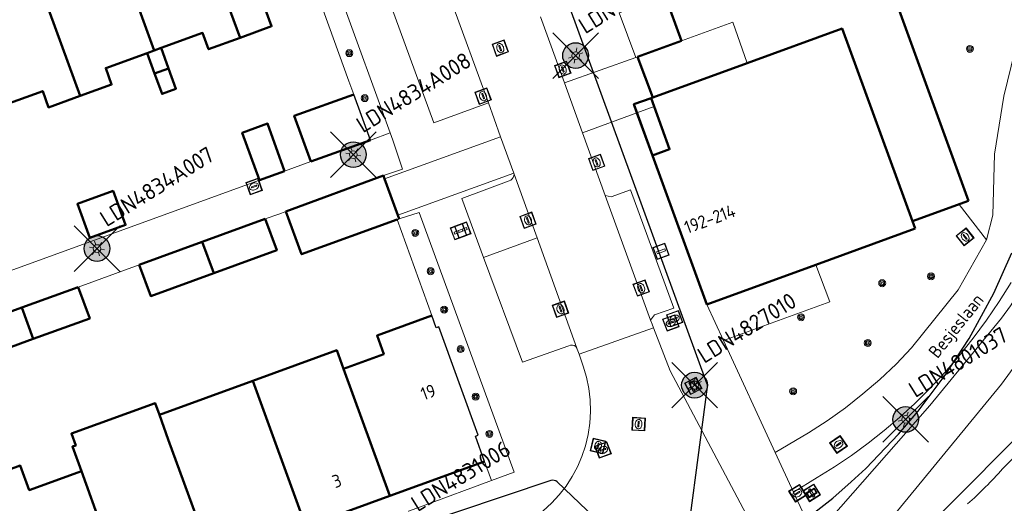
# Model space of a CAD drawing. Header units: metres. Extents: x 94279 to 96109, y 461866 to 463040.
# Tile 93 of 175: x 95163 to 95239, y 462429 to 462466. Entities that reach past the tile are written whole.
import ezdxf
from ezdxf.enums import TextEntityAlignment as Align

# ---------------------------------------------------------------- set-up
doc = ezdxf.new("R2010")
doc.units = ezdxf.units.M
doc.layers.get('0').update_dxf_attribs({"linetype": 'CONTINUOUS'})
for name, color, linetype, lineweight in [('B-WE-KL-ET_LS_OV_KABEL_EIGENNET_323-G', 10, 'CONTINUOUS', 30), ('B_BEBOUWINGSGRENS_-1', 132, 'CONTINUOUS', 50), ('B_BEBOUWINGSGRENS_0', 132, 'CONTINUOUS', 50), ('B_OVERBOUWLIJN_LIJN_1', 132, 'CONTINUOUS', 50), ('B_TUSSENMUUR_0', 132, 'CONTINUOUS', 50), ('G_GRENS_ALGEMEEN_0', 251, 'CONTINUOUS', 13), ('Q_BOOM_0', 251, 'CONTINUOUS', 13), ('Q_DAMWAND_0', 251, 'CONTINUOUS', 13), ('Q_INSPECTIE_OF_RIOOLPUT_0', 251, 'CONTINUOUS', 13), ('Q_KOLK_0', 251, 'CONTINUOUS', 13), ('Q_LICHTMAST_0', 251, 'CONTINUOUS', 13), ('Q_OPLAADPAAL_0', 251, 'CONTINUOUS', 13), ('Q_STRAATNAAMBORD_0', 251, 'CONTINUOUS', 13), ('Q_VERKEERSBORDPAAL_0', 251, 'CONTINUOUS', 13), ('Q_WATERLEIDINGPUT_0', 251, 'CONTINUOUS', 13), ('T_CULTUURGRENS_0', 251, 'CONTINUOUS', 13), ('T_HEK_0', 251, 'CONTINUOUS', 13), ('T_MUUR_30CM_0', 251, 'CONTINUOUS', 13), ('T_WALBESCHERMING_0', 251, 'CONTINUOUS', 13), ('V_WEGGRENS_0', 251, 'CONTINUOUS', 13), ('Z_GBKN_HUISNUMMER_0', 251, 'CONTINUOUS', 13), ('Z_STRAATNAAM_0', 251, 'CONTINUOUS', 13)]:
    doc.layers.add(name, color=color, linetype=linetype, lineweight=lineweight)
for name, color, linetype in [('Haag_0', 251, 'CONTINUOUS'), ('N-WE-ARMATUUR-PRUNUS_C_OPZET_4M-G', 200, 'CONTINUOUS'), ('N-WE-ARMATUUR-PRUNUS_E_OPSCHUIF_8M-G', 40, 'CONTINUOUS'), ('N-WE-LICHTMAST_VERVANGEN-G', 7, 'CONTINUOUS')]:
    doc.layers.add(name, color=color, linetype=linetype)
doc.styles.add('NLCS-ISO-M500-T25', font='NLCS-ISO.ttf', dxfattribs={"height": 1.25})
doc.styles.get("Standard").update_dxf_attribs({"font": 'isocp.shx'})

# ---------------------------------------------------------------- blocks, each defined once
blk = doc.blocks.new('Q_LICHTMAST')
for points in [[(-0.26, 0.15), (-0.52, 0.3)], [(0, 0.3), (0, 0.6)], [(0.26, 0.15), (0.52, 0.3)], [(-0.26, -0.15), (-0.52, -0.3)], [(0, -0.3), (0, -0.6)], [(0.26, -0.15), (0.52, -0.3)]]:
    blk.add_lwpolyline(points)
blk.add_circle((0, 0), 0.3)
blk = doc.blocks.new('Q_VERKEERSBORDPAAL')
for points in [[(-0.5, 0.5), (0.5, 0.5), (0.5, -0.5), (-0.5, -0.5)], [(-0.08, 0.333), (0.071, 0.333), (0.071, -0.329), (-0.08, -0.329)]]:
    blk.add_lwpolyline(points, close=True)
blk.add_lwpolyline([(-0.442, 0.464), (0.438, 0.464, -0.414214), (0.459, 0.442), (0.459, -0.437, -0.414214), (0.438, -0.459), (-0.442, -0.459, -0.414214), (-0.463, -0.437), (-0.463, 0.442), (-0.463, 0.444), (-0.463, 0.446), (-0.463, 0.448), (-0.462, 0.45), (-0.461, 0.451), (-0.46, 0.453), (-0.459, 0.455), (-0.458, 0.456), (-0.457, 0.457), (-0.456, 0.459), (-0.454, 0.46), (-0.453, 0.461), (-0.451, 0.462), (-0.449, 0.462), (-0.447, 0.463), (-0.446, 0.463), (-0.444, 0.464), (-0.442, 0.464)], format="xyb")
blk = doc.blocks.new('Q_KOLK')
blk.add_lwpolyline([(-0.5, 0.5), (0.5, 0.5), (0.5, -0.5), (-0.5, -0.5)], close=True)
for points in [[(-0.442, 0.464), (0.438, 0.464, -0.414214), (0.459, 0.442), (0.459, -0.437, -0.414214), (0.438, -0.459), (-0.442, -0.459, -0.414214), (-0.463, -0.437), (-0.463, 0.442, -0.414214), (-0.442, 0.464)], [(-0.345, 0.105, 0.380426), (-0.276, -0.18)], [(-0.008, 0.266, 0.240218), (-0.345, 0.105)], [(-0.194, 0.045, 0.853344), (-0.194, -0.032)], [(0.331, 0.111, 0.240191), (-0.008, 0.266)], [(0.185, -0.032, 0.849746), (0.185, 0.045)], [(0.267, -0.176, 0.380426), (0.331, 0.111)], [(-0.276, -0.18, 0.148452), (0.012, -0.257)], [(0.012, -0.257, 0.131742), (0.267, -0.176)]]:
    blk.add_lwpolyline(points, format="xyb")
for points in [[(-0.194, 0.045), (0.185, 0.045)], [(0.185, -0.032), (-0.194, -0.032)]]:
    blk.add_lwpolyline(points)
blk = doc.blocks.new('Q_INSPECTIE_OF_RIOOLPUT')
blk.add_lwpolyline([(-0.5, 0.5), (0.5, 0.5), (0.5, -0.5), (-0.5, -0.5)], close=True)
for points in [[(-0.442, 0.464), (0.438, 0.464, -0.414214), (0.459, 0.442), (0.459, -0.437, -0.414214), (0.438, -0.459), (-0.442, -0.459, -0.414214), (-0.463, -0.437), (-0.463, 0.442), (-0.463, 0.444), (-0.463, 0.446), (-0.463, 0.448), (-0.462, 0.45), (-0.461, 0.451), (-0.46, 0.453), (-0.459, 0.455), (-0.458, 0.456), (-0.457, 0.457), (-0.456, 0.459), (-0.454, 0.46), (-0.453, 0.461), (-0.451, 0.462), (-0.449, 0.462), (-0.447, 0.463), (-0.446, 0.463), (-0.444, 0.464), (-0.442, 0.464)], [(-0.345, 0.105, 0.380426), (-0.276, -0.18)], [(-0.008, 0.266, 0.240218), (-0.345, 0.105)], [(-0.194, 0.045, 0.853344), (-0.194, -0.032)], [(0.331, 0.111, 0.240191), (-0.008, 0.266)], [(0.185, -0.032, 0.849746), (0.185, 0.045)], [(0.267, -0.176, 0.380426), (0.331, 0.111)], [(-0.276, -0.18, 0.148452), (0.012, -0.257)], [(0.012, -0.257, 0.131742), (0.267, -0.176)]]:
    blk.add_lwpolyline(points, format="xyb")
for points in [[(-0.194, 0.045), (0.185, 0.045)], [(0.185, -0.032), (-0.194, -0.032)]]:
    blk.add_lwpolyline(points)
blk = doc.blocks.new('Q_WATERLEIDINGPUT')
blk.add_lwpolyline([(-0.5, 0.5), (0.5, 0.5), (0.5, -0.5), (-0.5, -0.5)], close=True)
for points in [[(-0.442, 0.464), (0.438, 0.464, -0.414214), (0.459, 0.442), (0.459, -0.437, -0.414214), (0.438, -0.459), (-0.442, -0.459, -0.414214), (-0.463, -0.437), (-0.463, 0.442), (-0.463, 0.444), (-0.463, 0.446), (-0.463, 0.448), (-0.462, 0.45), (-0.461, 0.451), (-0.46, 0.453), (-0.459, 0.455), (-0.458, 0.456), (-0.457, 0.457), (-0.456, 0.459), (-0.454, 0.46), (-0.453, 0.461), (-0.451, 0.462), (-0.449, 0.462), (-0.447, 0.463), (-0.446, 0.463), (-0.444, 0.464), (-0.442, 0.464)], [(-0.345, 0.105, 0.380426), (-0.276, -0.18)], [(-0.008, 0.266, 0.240218), (-0.345, 0.105)], [(-0.194, 0.045, 0.853344), (-0.194, -0.032)], [(0.331, 0.111, 0.240191), (-0.008, 0.266)], [(0.185, -0.032, 0.849746), (0.185, 0.045)], [(0.267, -0.176, 0.380426), (0.331, 0.111)], [(-0.276, -0.18, 0.148452), (0.012, -0.257)], [(0.012, -0.257, 0.131742), (0.267, -0.176)]]:
    blk.add_lwpolyline(points, format="xyb")
for points in [[(-0.194, 0.045), (0.185, 0.045)], [(0.185, -0.032), (-0.194, -0.032)]]:
    blk.add_lwpolyline(points)
blk = doc.blocks.new('Q_BOOM')
for radius in [0.27, 0.18, 0.09]:
    blk.add_circle((0, 0), radius)
blk = doc.blocks.new('Q_STRAATNAAMBORD')
for points in [[(-0.5, 0.5), (0.5, 0.5), (0.5, -0.5), (-0.5, -0.5)], [(-0.369, 0.22), (0.358, 0.22), (0.358, -0.214), (-0.369, -0.214)]]:
    blk.add_lwpolyline(points, close=True)
for points in [[(-0.442, 0.464), (0.438, 0.464, -0.414214), (0.459, 0.442), (0.459, -0.437, -0.414214), (0.438, -0.459), (-0.442, -0.459, -0.414214), (-0.463, -0.437), (-0.463, 0.442), (-0.463, 0.444), (-0.463, 0.446), (-0.463, 0.448), (-0.462, 0.45), (-0.461, 0.451), (-0.46, 0.453), (-0.459, 0.455), (-0.458, 0.456), (-0.457, 0.457), (-0.456, 0.459), (-0.454, 0.46), (-0.453, 0.461), (-0.451, 0.462), (-0.449, 0.462), (-0.447, 0.463), (-0.446, 0.463), (-0.444, 0.464), (-0.442, 0.464)], [(-0.287, 0.16), (0.281, 0.16, -0.414214), (0.303, 0.139), (0.303, -0.134, -0.414214), (0.281, -0.156), (-0.287, -0.156, -0.414214), (-0.308, -0.134), (-0.308, 0.139), (-0.308, 0.14), (-0.308, 0.142), (-0.307, 0.144), (-0.307, 0.146), (-0.306, 0.148), (-0.305, 0.149), (-0.304, 0.151), (-0.303, 0.152), (-0.302, 0.154), (-0.3, 0.155), (-0.299, 0.156), (-0.297, 0.157), (-0.296, 0.158), (-0.294, 0.159), (-0.292, 0.159), (-0.29, 0.16), (-0.288, 0.16), (-0.287, 0.16)]]:
    blk.add_lwpolyline(points, format="xyb")
blk = doc.blocks.new('Q_OPLAADPAAL')
for points in [[(-0.5, 0.5), (0.5, 0.5), (0.5, -0.5), (-0.5, -0.5)], [(-0.08, 0.333), (0.071, 0.333), (0.071, -0.329), (-0.08, -0.329)]]:
    blk.add_lwpolyline(points, close=True)
blk.add_lwpolyline([(-0.442, 0.464), (0.438, 0.464, -0.414214), (0.459, 0.442), (0.459, -0.437, -0.414214), (0.438, -0.459), (-0.442, -0.459, -0.414214), (-0.463, -0.437), (-0.463, 0.442), (-0.463, 0.444), (-0.463, 0.446), (-0.463, 0.448), (-0.462, 0.45), (-0.461, 0.451), (-0.46, 0.453), (-0.459, 0.455), (-0.458, 0.456), (-0.457, 0.457), (-0.456, 0.459), (-0.454, 0.46), (-0.453, 0.461), (-0.451, 0.462), (-0.449, 0.462), (-0.447, 0.463), (-0.446, 0.463), (-0.444, 0.464), (-0.442, 0.464)], format="xyb")
blk = doc.blocks.new('LM')
at = {"linetype": 'ByBlock'}
h = blk.add_hatch(color=256, dxfattribs=at)
h.dxf.hatch_style = 1
edge = h.paths.add_edge_path()
edge.add_arc((0, 0), 1, 0, 360)
blk.add_circle((0, 0), 1, dxfattribs=at)
blk = doc.blocks.new('ACMAP_ANN_TEMPLATE_LM')
at = {"color": 0, "style": 'NLCS-ISO-M500-T25'}
blk.add_attdef('LM-NUMMER', (1.5, 1), '', height=1.25, dxfattribs=at)

msp = doc.modelspace()

# ---------------------------------------------------------------- linework, layer by layer
at = {"layer": 'B-WE-KL-ET_LS_OV_KABEL_EIGENNET_323-G', "linetype": 'Continuous'}
for points in [[(95086.376, 462613.074), (95131.133, 462630.285), (95132.804, 462631.595, -0.140047), (95133.077, 462631.625), (95146.528, 462629.369, -0.278438), (95146.936, 462629.052), (95156.938, 462603.065), (95165.858, 462578.57), (95177.044, 462547.17), (95186.404, 462521.031), (95198.193, 462487.704), (95216.356, 462437.918, -0.120859), (95216.382, 462437.681), (95214.339, 462422.206, 0.095766), (95214.35, 462422.016), (95216.524, 462413.523, -0.330933), (95216.298, 462412.971), (95204.161, 462405.644, 0.409352), (95203.987, 462404.965), (95207.536, 462398.859, -0.252821), (95207.565, 462397.909), (95206.945, 462396.67)], [(95206.945, 462396.67), (95208.403, 462396.936, 0.272051), (95208.787, 462397.267), (95209.096, 462398.175, 0.218716), (95209.053, 462398.591), (95205.457, 462404.681, -0.413764), (95205.633, 462405.365), (95216.292, 462411.681, 0.366105), (95216.503, 462412.291), (95212.398, 462422.94, 0.110989), (95212.276, 462423.122), (95204.741, 462430.294, 0.277979), (95204.238, 462430.405), (95182.536, 462423.121), (95135.055, 462405.626)]]:
    msp.add_lwpolyline(points, format="xyb", dxfattribs=at)
msp.add_lwpolyline([(95223.442, 462426.948), (95226.114, 462429.035), (95227.548, 462430.312), (95228.695, 462431.328), (95231.214, 462433.994), (95232.75, 462435.779), (95234.848, 462438.583), (95236.703, 462441.426), (95238.627, 462444.943), (95240.016, 462448.057)], dxfattribs=at)
at = {"layer": 'B_BEBOUWINGSGRENS_-1'}
for p, q in [((95236.665, 462452.095), (95226.455, 462480.126)), ((95213.125, 462467.993), (95214.393, 462464.505)), ((95214.393, 462464.505), (95210.974, 462463.26)), ((95210.974, 462463.26), (95212.164, 462460.121)), ((95212.028, 462460.072), (95210.692, 462459.588)), ((95212.164, 462460.121), (95212.028, 462460.072)), ((95210.692, 462459.588), (95210.931, 462458.93)), ((95210.931, 462458.93), (95212.138, 462455.614)), ((95212.138, 462455.614), (95216.341, 462444.062)), ((95232.298, 462450.514), (95236.665, 462452.095)), ((95224.802, 462447.145), (95232.503, 462449.951)), ((95232.503, 462449.951), (95232.298, 462450.514)), ((95216.341, 462444.062), (95224.802, 462447.145))]:
    msp.add_line(p, q, dxfattribs=at)
at = {"layer": 'B_BEBOUWINGSGRENS_0'}
for p, q in [((95172.935, 462463.566), (95173.471, 462463.761)), ((95172.935, 462463.566), (95173.512, 462461.983)), ((95173.471, 462463.761), (95174.007, 462463.956)), ((95174.583, 462462.372), (95174.007, 462463.956)), ((95219.486, 462462.783), (95212.164, 462460.121)), ((95212.028, 462460.072), (95212.263, 462459.418)), ((95185.624, 462455.141), (95190.253, 462456.807)), ((95212.138, 462455.614), (95212.126, 462455.61)), ((95212.126, 462455.61), (95216.341, 462444.062)), ((95181.65, 462453.697), (95183.587, 462454.401)), ((95191.259, 462454.057), (95183.688, 462451.283)), ((95191.347, 462453.814), (95191.259, 462454.057)), ((95192.374, 462450.98), (95191.347, 462453.814)), ((95182.088, 462450.694), (95177.205, 462448.919)), ((95192.472, 462450.708), (95192.374, 462450.98)), ((95177.205, 462448.919), (95172.322, 462447.143)), ((95167.585, 462445.413), (95163.204, 462443.817)), ((95163.204, 462443.817), (95158.824, 462442.221)), ((95181.136, 462438.141), (95173.875, 462435.494)), ((95191.751, 462429.209), (95199.106, 462431.889)), ((95185.252, 462426.842), (95191.751, 462429.209))]:
    msp.add_line(p, q, dxfattribs=at)
for points in [[(95180.135, 462464.75), (95182.578, 462465.639), (95182.116, 462466.907), (95186.053, 462468.346)], [(95174.007, 462463.956), (95177.23, 462465.129), (95177.692, 462463.86), (95180.135, 462464.75)], [(95232.298, 462450.514), (95226.849, 462465.458), (95219.486, 462462.783)], [(95167.731, 462460.235), (95170.174, 462461.124), (95169.712, 462462.393), (95172.935, 462463.566)], [(95173.512, 462461.983), (95174.088, 462460.399), (95175.159, 462460.789), (95174.583, 462462.372)], [(95161.603, 462459.441), (95164.826, 462460.614), (95165.288, 462459.346), (95167.731, 462460.235)], [(95188.958, 462460.342), (95184.345, 462458.698), (95185.624, 462455.141)], [(95212.164, 462460.121), (95212.027, 462460.074), (95212.028, 462460.072)], [(95212.263, 462459.418), (95213.455, 462456.107), (95212.138, 462455.614)], [(95183.587, 462454.401), (95182.274, 462458.097), (95180.311, 462457.38), (95181.65, 462453.697)], [(95168.478, 462449.221), (95171.252, 462450.23), (95170.292, 462452.867), (95167.519, 462451.857), (95168.478, 462449.221)], [(95178.094, 462446.486), (95182.981, 462448.263), (95182.088, 462450.694)], [(95183.688, 462451.283), (95184.905, 462447.959), (95192.316, 462450.651)], [(95172.322, 462447.143), (95173.207, 462444.709), (95178.094, 462446.486)], [(95164.091, 462441.384), (95168.477, 462442.982), (95167.585, 462445.413)], [(95195.021, 462443.203), (95190.765, 462441.651), (95191.29, 462440.211), (95188.16, 462439.069)], [(95158.824, 462442.221), (95159.711, 462439.788), (95164.091, 462441.384)], [(95188.16, 462439.069), (95187.635, 462440.51), (95181.136, 462438.141)], [(95173.875, 462435.494), (95173.539, 462436.417), (95167.049, 462434.051), (95167.386, 462433.128), (95167.134, 462433.036), (95167.824, 462431.14)], [(95167.824, 462431.14), (95163.776, 462429.664), (95163.085, 462431.56), (95160.334, 462430.557)]]:
    msp.add_lwpolyline(points, dxfattribs=at)
at = {"layer": 'B_OVERBOUWLIJN_LIJN_1'}
msp.add_lwpolyline([(95212.126, 462455.61), (95210.692, 462459.588), (95212.027, 462460.074)], dxfattribs=at)
at = {"layer": 'B_TUSSENMUUR_0'}
for p, q in [((95180.135, 462464.75), (95176.002, 462476.105)), ((95173.471, 462463.761), (95169.8, 462473.848)), ((95167.731, 462460.235), (95163.598, 462471.59)), ((95173.512, 462461.983), (95174.583, 462462.372)), ((95178.094, 462446.486), (95177.205, 462448.919)), ((95164.091, 462441.384), (95163.204, 462443.817)), ((95191.751, 462429.209), (95188.16, 462439.069)), ((95185.252, 462426.842), (95181.136, 462438.141)), ((95171.245, 462421.731), (95167.824, 462431.14))]:
    msp.add_line(p, q, dxfattribs=at)
msp.add_lwpolyline([(95177.991, 462424.197), (95174.566, 462433.598), (95173.875, 462435.494)], dxfattribs=at)
at = {"layer": 'G_GRENS_ALGEMEEN_0'}
for p, q in [((95213.13, 462467.995), (95214.393, 462464.505)), ((95236.665, 462452.095), (95235.917, 462451.824)), ((95235.917, 462451.824), (95232.298, 462450.514)), ((95224.802, 462447.145), (95224.802, 462447.145))]:
    msp.add_line(p, q, dxfattribs=at)
msp.add_lwpolyline([(95224.802, 462447.145), (95225.905, 462444.261), (95217.636, 462441.255)], dxfattribs=at)
at = {"layer": 'Haag_0'}
for p, q in [((95190.253, 462456.807), (95188.958, 462460.342)), ((95192.316, 462450.651), (95192.472, 462450.708))]:
    msp.add_line(p, q, dxfattribs=at)
msp.add_lwpolyline([(95199.106, 462431.889), (95198.391, 462433.85), (95198.615, 462433.928), (95195.552, 462442.315), (95195.364, 462442.246), (95195.021, 462443.203)], dxfattribs=at)
at = {"layer": 'N-WE-LICHTMAST_VERVANGEN-G', "flags": 128}
for points in [[(95204.403, 462461.598), (95207.939, 462465.134)], [(95207.939, 462461.598), (95204.403, 462465.134)], [(95187.159, 462453.915), (95190.695, 462457.451)], [(95190.695, 462453.915), (95187.159, 462457.451)], [(95167.271, 462446.631), (95170.807, 462450.167)], [(95170.807, 462446.631), (95167.271, 462450.167)], [(95213.63, 462436.035), (95217.166, 462439.571)], [(95217.166, 462436.035), (95213.63, 462439.571)], [(95230.012, 462433.379), (95233.548, 462436.915)], [(95233.548, 462433.379), (95230.012, 462436.915)]]:
    msp.add_lwpolyline(points, dxfattribs=at)
at = {"layer": 'Q_DAMWAND_0'}
msp.add_lwpolyline([(95235.8, 462429.137), (95232.951, 462426.271), (95229.729, 462423.843), (95229.043, 462424.146), (95228.905, 462424.316), (95228.806, 462424.51), (95228.749, 462424.721), (95228.737, 462424.939), (95228.77, 462425.155)], dxfattribs=at)
at = {"layer": 'T_CULTUURGRENS_0'}
for p, q in [((95191.788, 462457.373), (95183.221, 462480.852)), ((95190.253, 462456.807), (95191.788, 462457.373)), ((95235.917, 462451.824), (95238.059, 462449.08)), ((95194.038, 462451.207), (95192.472, 462450.708)), ((95201.411, 462431.056), (95194.038, 462451.207)), ((95199.106, 462431.889), (95199.646, 462430.404)), ((95199.646, 462430.404), (95201.411, 462431.056))]:
    msp.add_line(p, q, dxfattribs=at)
msp.add_lwpolyline([(95246.236, 462469.93), (95243.164, 462456.358), (95243.233, 462455.171), (95243.228, 462453.983), (95243.148, 462452.797), (95242.994, 462451.618), (95242.766, 462450.452), (95242.465, 462449.302), (95242.092, 462448.173), (95241.65, 462447.07), (95241.139, 462445.997), (95240.561, 462444.958), (95239.919, 462443.957), (95239.216, 462442.999), (95233.649, 462436.236), (95225.078, 462426.44)], dxfattribs=at)
at = {"layer": 'T_HEK_0'}
msp.add_line((95188.584, 462461.376), (95188.958, 462460.342), dxfattribs=at)
msp.add_lwpolyline([(95236.584, 462428.585), (95236.761, 462428.747), (95236.937, 462428.91), (95237.112, 462429.075), (95237.286, 462429.24), (95237.459, 462429.406), (95237.631, 462429.573), (95237.717, 462429.657), (95237.802, 462429.741), (95237.887, 462429.826), (95237.972, 462429.911), (95238.141, 462430.081), (95238.31, 462430.252), (95238.393, 462430.338), (95238.477, 462430.424), (95238.56, 462430.511), (95238.643, 462430.598), (95238.808, 462430.772), (95238.972, 462430.947), (95239.135, 462431.123), (95239.297, 462431.3), (95252.049, 462443.901)], dxfattribs=at)
at = {"layer": 'T_MUUR_30CM_0'}
for p, q in [((95186.053, 462468.346), (95188.584, 462461.376)), ((95210.832, 462463.208), (95210.974, 462463.26)), ((95192.316, 462450.651), (95195.021, 462443.203)), ((95168.642, 462445.8), (95171.253, 462446.753))]:
    msp.add_line(p, q, dxfattribs=at)
msp.add_lwpolyline([(95213.125, 462467.993), (95209.556, 462466.675), (95210.832, 462463.208)], dxfattribs=at)
at = {"layer": 'T_WALBESCHERMING_0'}
for points in [[(95281.447, 462456.533), (95280.091, 462456.999), (95278.713, 462457.396), (95277.318, 462457.726), (95276.63, 462457.844), (95275.936, 462457.918), (95275.239, 462457.949), (95274.541, 462457.934), (95273.846, 462457.876), (95272.803, 462457.721), (95271.772, 462457.501), (95270.757, 462457.215), (95269.762, 462456.866), (95268.791, 462456.454), (95267.848, 462455.981), (95266.937, 462455.45), (95266.062, 462454.862), (95265.226, 462454.219), (95264.432, 462453.525), (95257.309, 462449.646), (95248.699, 462442.116), (95235.8, 462429.137)], [(95228.77, 462425.155), (95239.209, 462437.877), (95240.824, 462440.079)]]:
    msp.add_lwpolyline(points, dxfattribs=at)
at = {"layer": 'V_WEGGRENS_0'}
for p, q in [((95199.423, 462459.704), (95195.351, 462470.794)), ((95203.451, 462466.383), (95205.312, 462461.252)), ((95210.832, 462463.208), (95205.312, 462461.252)), ((95206.714, 462457.384), (95205.312, 462461.252)), ((95210.931, 462458.93), (95212.263, 462459.418)), ((95206.714, 462457.384), (95210.931, 462458.93)), ((95191.347, 462453.814), (95200.345, 462457.073)), ((95191.788, 462457.373), (95191.98, 462456.804)), ((95200.345, 462457.073), (95201.373, 462454.239)), ((95208.476, 462452.526), (95206.714, 462457.384)), ((95183.587, 462454.401), (95185.624, 462455.141)), ((95132.441, 462435.813), (95181.65, 462453.697)), ((95201.373, 462454.239), (95192.374, 462450.98)), ((95201.399, 462454.168), (95201.373, 462454.239)), ((95201.399, 462454.168), (95203.178, 462449.242)), ((95211.991, 462442.833), (95208.476, 462452.526)), ((95203.178, 462449.242), (95199.03, 462447.707)), ((95206.268, 462440.683), (95203.178, 462449.242)), ((95172.322, 462447.143), (95171.253, 462446.753)), ((95168.642, 462445.8), (95167.585, 462445.413)), ((95216.341, 462444.062), (95217.636, 462441.255)), ((95212.203, 462442.258), (95206.437, 462440.201)), ((95212.103, 462442.525), (95211.991, 462442.833)), ((95212.103, 462442.525), (95212.203, 462442.258)), ((95212.203, 462442.258), (95213.498, 462438.92)), ((95217.636, 462441.255), (95221.65, 462432.585)), ((95223.08, 462429.493), (95221.65, 462432.585)), ((95223.08, 462429.493), (95224.575, 462426.26))]:
    msp.add_line(p, q, dxfattribs=at)
for points in [[(95238.059, 462449.08), (95238.539, 462450.977), (95238.66, 462455.722), (95239.395, 462460.214), (95242.289, 462472.1)], [(95191.117, 462469.264), (95195.177, 462458.163), (95199.423, 462459.704)], [(95214.393, 462464.505), (95218.356, 462465.957), (95219.486, 462462.783)], [(95200.345, 462457.073), (95199.84, 462458.466), (95199.423, 462459.704)], [(95191.98, 462456.804), (95192.737, 462454.555), (95191.259, 462454.057)], [(95199.03, 462447.707), (95197.335, 462452.286), (95201.015, 462453.66), (95201.14, 462453.714), (95201.248, 462453.798), (95201.33, 462453.907), (95201.382, 462454.033), (95201.399, 462454.168)], [(95208.476, 462452.526), (95208.924, 462452.409), (95210.428, 462452.95), (95213.799, 462443.783), (95212.302, 462443.262), (95211.991, 462442.833)], [(95183.688, 462451.283), (95183.146, 462451.078), (95182.088, 462450.694)], [(95221.65, 462432.585), (95224.236, 462434.1), (95225.691, 462435.042), (95227.101, 462436.049), (95228.463, 462437.12), (95229.775, 462438.252), (95231.034, 462439.443), (95232.237, 462440.69), (95235.852, 462445.203), (95238.059, 462449.08)], [(95206.268, 462440.683), (95206.183, 462440.798), (95206.064, 462440.879), (95205.926, 462440.916), (95205.783, 462440.905), (95205.652, 462440.848), (95202.038, 462439.578), (95199.03, 462447.707)], [(95239.952, 462445.761), (95239.031, 462444.284), (95238.053, 462442.843), (95237.019, 462441.442), (95235.932, 462440.082), (95234.792, 462438.766), (95233.601, 462437.495), (95232.477, 462436.377), (95231.311, 462435.302), (95230.105, 462434.273), (95228.86, 462433.291), (95227.579, 462432.356), (95226.263, 462431.471), (95224.915, 462430.637), (95223.08, 462429.493)], [(95206.437, 462440.201), (95206.303, 462440.586), (95206.268, 462440.683)], [(95206.437, 462440.201), (95206.756, 462439.285), (95207.014, 462438.426), (95207.197, 462437.549), (95207.302, 462436.658), (95207.328, 462435.762), (95207.276, 462434.867), (95207.146, 462433.98), (95206.94, 462433.107)], [(95213.498, 462438.92), (95219.61, 462427.406), (95221.078, 462424.151), (95222.198, 462421.099), (95222.413, 462420.513)], [(95206.94, 462433.107), (95206.665, 462432.278), (95206.322, 462431.476), (95205.911, 462430.705), (95205.436, 462429.973), (95204.901, 462429.283), (95204.309, 462428.642), (95203.664, 462428.053), (95202.971, 462427.521), (95202.236, 462427.051), (95201.463, 462426.644), (95200.659, 462426.305), (95199.726, 462425.979)], [(95168.449, 462419.002), (95194.346, 462428.446), (95199.646, 462430.404)]]:
    msp.add_lwpolyline(points, dxfattribs=at)

# ---------------------------------------------------------------- block references
at = {"rotation": 31.92}
for p, values in [((95206.171, 462463.366), {'LM-NUMMER': 'LDN4827009'}), ((95188.927, 462455.683), {'LM-NUMMER': 'LDN4834A008'}), ((95169.039, 462448.399), {'LM-NUMMER': 'LDN4834A007'}), ((95215.398, 462437.803), {'LM-NUMMER': 'LDN4827010'}), ((95231.78, 462435.147), {'LM-NUMMER': 'LDN4801037'}), ((95193.178, 462426.297), {'LM-NUMMER': 'LDN4831006'})]:
    msp.add_blockref('ACMAP_ANN_TEMPLATE_LM', p, dxfattribs=at).add_auto_attribs(values)
at = {"layer": 'N-WE-ARMATUUR-PRUNUS_C_OPZET_4M-G'}
for p in [(95188.927, 462455.683), (95169.039, 462448.399), (95231.78, 462435.147)]:
    msp.add_blockref('LM', p, dxfattribs=at)
at = {"layer": 'N-WE-ARMATUUR-PRUNUS_E_OPSCHUIF_8M-G'}
for p in [(95206.171, 462463.366), (95215.398, 462437.803)]:
    msp.add_blockref('LM', p, dxfattribs=at)
at = {"layer": 'Q_BOOM_0'}
for p, rotation in [((95188.614, 462463.554), 109.9573612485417), ((95236.765, 462463.887), 76.3159011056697), ((95189.809, 462460.064), 110.1196331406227), ((95193.728, 462449.612), 110.0969437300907), ((95194.916, 462446.643), 110.0969437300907), ((95229.957, 462445.711), 20.02038585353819), ((95233.744, 462446.244), 51.30459950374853), ((95195.975, 462443.66), 110.0969437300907), ((95223.661, 462443.067), 19.97754290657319), ((95228.836, 462441.074), 43.4101579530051), ((95197.247, 462440.599), 110.0969437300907), ((95223.047, 462437.333), 114.8429937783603), ((95198.415, 462436.909), 110.0969437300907), ((95199.479, 462434.016), 110.0969437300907)]:
    msp.add_blockref('Q_BOOM', p, dxfattribs=dict(at, rotation=rotation))
at = {"layer": 'Q_INSPECTIE_OF_RIOOLPUT_0'}
for p, rotation in [((95200.326, 462463.95), 110.1621060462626), ((95236.39, 462449.309), 127.9760343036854), ((95211.061, 462434.783), 86.67482141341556), ((95226.571, 462433.203), 33.92053199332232)]:
    msp.add_blockref('Q_INSPECTIE_OF_RIOOLPUT', p, dxfattribs=dict(at, rotation=rotation))
at = {"layer": 'Q_KOLK_0'}
for p, rotation in [((95205.174, 462462.292), 109.9355730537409), ((95198.996, 462460.224), 110.1621060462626), ((95207.805, 462455.088), 109.9357436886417), ((95181.231, 462453.211), 20.00311299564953), ((95202.478, 462450.596), 109.8569292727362), ((95211.26, 462445.333), 109.932306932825), ((95204.998, 462443.697), 109.8507727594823), ((95223.384, 462429.416), 31.94078505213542)]:
    msp.add_blockref('Q_KOLK', p, dxfattribs=dict(at, rotation=rotation))
at = {"layer": 'Q_LICHTMAST_0'}
for p, rotation in [((95206.171, 462463.366), 109.9355730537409), ((95188.927, 462455.683), 20.00311299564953), ((95169.039, 462448.399), 20.00311299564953), ((95215.398, 462437.803), 117.9607943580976), ((95231.78, 462435.147), 42.67467514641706)]:
    msp.add_blockref('Q_LICHTMAST', p, dxfattribs=dict(at, rotation=rotation))
at = {"layer": 'Q_OPLAADPAAL_0', "rotation": 110.3129478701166}
msp.add_blockref('Q_OPLAADPAAL', (95197.416, 462449.839), dxfattribs=at)
at = {"layer": 'Q_STRAATNAAMBORD_0'}
for p, rotation in [((95215.304, 462437.746), 117.9607943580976), ((95224.486, 462429.446), 31.94078505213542)]:
    msp.add_blockref('Q_STRAATNAAMBORD', p, dxfattribs=dict(at, rotation=rotation))
at = {"layer": 'Q_VERKEERSBORDPAAL_0'}
for p, rotation in [((95197.089, 462449.709), 110.3129478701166), ((95212.796, 462448.187), 110.1900943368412), ((95224.486, 462429.446), 31.94078505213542)]:
    msp.add_blockref('Q_VERKEERSBORDPAAL', p, dxfattribs=dict(at, rotation=rotation))
at = {"layer": 'Q_WATERLEIDINGPUT_0'}
for p, rotation in [((95213.561, 462442.624), 19.93424343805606), ((95213.857, 462442.963), 19.93424343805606), ((95207.913, 462433.081), 76.72290442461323), ((95208.303, 462432.776), 20.35249453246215)]:
    msp.add_blockref('Q_WATERLEIDINGPUT', p, dxfattribs=dict(at, rotation=rotation))

# ---------------------------------------------------------------- texts
at = {"layer": 'Z_GBKN_HUISNUMMER_0'}
for s, rotation, p in [('192-214', 20.1, (95216.582, 462450.693)), ('19', 20.1, (95194.735, 462437.264)), ('3', 20, (95187.646, 462430.375))]:
    msp.add_text(s, height=1, rotation=rotation, dxfattribs=at).set_placement(p, align=Align.MIDDLE)
at = {"layer": 'Z_STRAATNAAM_0', "linetype": 'Continuous'}
msp.add_text('Besjeslaan', height=1, rotation=51.376, dxfattribs=at).set_placement((95235.801, 462442.32), align=Align.MIDDLE)

doc.saveas('drawing.dxf')
